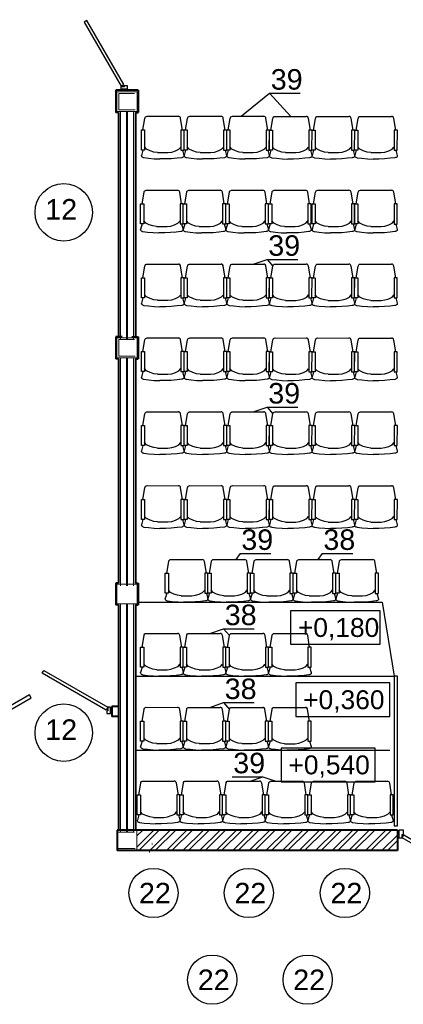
# Model space of a CAD drawing. Header units: millimetres. Extents: x -196128 to 205258, y -130136 to -51046.
# Tile 8 of 17: x -105385 to -100709, y -74959 to -62964. Entities that reach past the tile are written whole.
import ezdxf

# ---------------------------------------------------------------- set-up
doc = ezdxf.new("R2010")
doc.units = ezdxf.units.MM
for name, color, linetype, lineweight in [('00ОС-108-Баз-Оформление', 7, 'Continuous', 25), ('АР-Стены', 7, 'Continuous', 50), ('Ме', 7, 'Continuous', 30), ('размерв', 7, 'Continuous', 13)]:
    doc.layers.add(name, color=color, linetype=linetype, lineweight=lineweight)
for name, color, linetype in [('slab 1', 7, 'Continuous'), ('двери', 7, 'Continuous'), ('экспликация', 7, 'Continuous')]:
    doc.layers.add(name, color=color, linetype=linetype)
doc.styles.get("Standard").update_dxf_attribs({"font": 'arial.ttf'})
doc.styles.add('Главн', font='arial.ttf')
doc.styles.add('стиль1', font='arial.ttf', dxfattribs={"height": 250})
doc.linetypes.add('GOST2.303 3', pattern='A,0.001,[1,GOST 2.303-68.shx,S=1,R=0,X=0,Y=0],-26', length=26.001)

# ---------------------------------------------------------------- blocks, each defined once
blk = doc.blocks.new('A$C08E832DE')
at = {"layer": 'двери'}
for p, q in [((50, 120), (50, 220)), ((1360, 120), (1360, 220))]:
    blk.add_line(p, q, dxfattribs=at)
at = {"layer": 'двери', "ltscale": 100}
for points in [[(130, 179), (645, 477), (625, 511), (110, 214)], [(1280, 179), (765, 477), (785, 511), (1300, 214)]]:
    blk.add_lwpolyline(points, close=True, dxfattribs=at)
for points in [[(68, 120), (68, 214), (108, 214), (108, 172), (123, 172), (123, 120), (68, 120)], [(1342, 120), (1342, 214), (1302, 214), (1302, 172), (1287, 172), (1287, 120), (1342, 120)]]:
    blk.add_lwpolyline(points, dxfattribs=at)
blk = doc.blocks.new('д13')
at = {"layer": 'двери'}
for p, q in [((90276, 124753), (90276, 124827)), ((91586, 124753), (91586, 124827))]:
    blk.add_line(p, q, dxfattribs=at)
at = {"layer": 'двери', "ltscale": 100}
for points in [[(91517, 124792), (90738, 125242), (90758, 125277), (91537, 124827)], [(90345, 124792), (90605, 124942), (90585, 124977), (90325, 124827)]]:
    blk.add_lwpolyline(points, close=True, dxfattribs=at)
for points in [[(90290, 124753), (90290, 124827), (90323, 124827), (90323, 124785), (90335, 124785), (90335, 124753), (90290, 124753)], [(91572, 124753), (91572, 124827), (91539, 124827), (91539, 124785), (91527, 124785), (91527, 124753), (91572, 124753)]]:
    blk.add_lwpolyline(points, dxfattribs=at)
blk = doc.blocks.new('Chair 03_2')
at = {"linetype": 'GOST2.303 3', "ltscale": 100}
for points in [[(15, 167), (54, 167), (54, 411), (15, 411)], [(535, 167), (496, 167), (496, 411), (535, 411)]]:
    blk.add_lwpolyline(points, close=True, dxfattribs=at)
at = {"layer": 'slab 1', "linetype": 'Continuous'}
for p, q in [((15, 482), (17, 490)), ((15, 482), (16, 477)), ((17, 490), (23, 495)), ((23, 495), (29, 499)), ((29, 499), (36, 502)), ((36, 502), (44, 504)), ((44, 504), (101, 511)), ((101, 511), (171, 517)), ((171, 517), (239, 520)), ((311, 520), (239, 520)), ((379, 517), (311, 520)), ((449, 511), (379, 517)), ((449, 511), (379, 517)), ((506, 504), (449, 511)), ((514, 502), (506, 504)), ((521, 499), (514, 502)), ((527, 495), (521, 499)), ((533, 490), (527, 495)), ((535, 482), (533, 490)), ((534, 477), (535, 482)), ((34, 411), (16, 477)), ((79, 401), (54, 374)), ((120, 421), (79, 401)), ((166, 436), (120, 421)), ((211, 442), (166, 436)), ((211, 442), (339, 442)), ((339, 442), (384, 436)), ((384, 436), (430, 421)), ((430, 421), (471, 401)), ((430, 421), (471, 401)), ((471, 401), (494, 376)), ((471, 401), (496, 374)), ((516, 411), (534, 477)), ((34, 167), (58, 25)), ((516, 167), (492, 25)), ((58, 25), (60, 16)), ((58, 25), (60, 16)), ((60, 16), (66, 7)), ((60, 16), (66, 7)), ((66, 7), (75, 2)), ((66, 7), (75, 2)), ((75, 2), (85, 0)), ((85, 0), (465, 0)), ((475, 2), (465, 0)), ((484, 7), (475, 2)), ((484, 7), (475, 2)), ((490, 16), (484, 7)), ((490, 16), (484, 7)), ((492, 25), (490, 16)), ((492, 25), (490, 16))]:
    blk.add_line(p, q, dxfattribs=at)
blk = doc.blocks.new('КР520')
at = {"layer": 'slab 1', "linetype": 'Continuous', "xscale": -1, "rotation": 179.9704210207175}
for p in [(-60508, -40338), (-59988, -40338), (-59468, -40338), (-58949, -40339), (-58429, -40339), (-57909, -40339)]:
    blk.add_blockref('Chair 03_2', p, dxfattribs=at)
blk = doc.blocks.new('КР 5')
at = {"layer": 'slab 1', "linetype": 'Continuous', "xscale": -1}
for p, rotation in [((-60508, -41388), 179.9704210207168), ((-59988, -41388), 179.9704210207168), ((-59468, -41388), 179.9704210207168), ((-58949, -41389), 179.9704210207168), ((-58429, -41389), 179.9704210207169)]:
    blk.add_blockref('Chair 03_2', p, dxfattribs=dict(at, rotation=rotation))
blk = doc.blocks.new('5с')
at = {"layer": 'slab 1', "linetype": 'Continuous', "xscale": -1}
for p, rotation in [((255133, -47388), 179.9704210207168), ((255652, -47388), 179.9704210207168), ((256172, -47389), 179.9704210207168), ((256692, -47389), 179.9704210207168), ((257212, -47389), 179.9704210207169)]:
    blk.add_blockref('Chair 03_2', p, dxfattribs=dict(at, rotation=rotation))

msp = doc.modelspace()

# ---------------------------------------------------------------- hatches: boundary and pattern name
at = {"layer": 'размерв', "lineweight": 5, "ltscale": 100}
h = msp.add_hatch(dxfattribs=at)
h.set_pattern_fill('ANSI32', scale=15, style=0)
h.paths.add_polyline_path([(-100781.9, -72836.5), (-103957.9, -72836.5), (-103957.9, -73086.5), (-100782, -73086.5)])
h.paths.add_polyline_path([(-96395.9, -72836.5), (-99471.9, -72836.5), (-99472, -73086.5), (-96395.9, -73086.5)])

# ---------------------------------------------------------------- linework, layer by layer
at = {"linetype": 'GOST2.303 3', "ltscale": 100}
for p, q in [((-102684.3, -64141.2), (-102340, -63859.5)), ((-102340, -63859.5), (-101965.1, -63859.5)), ((-102340, -63859.5), (-102081.7, -64141.5)), ((-102538.1, -65941.3), (-102370.5, -65883.8)), ((-102370.5, -65883.8), (-101995.7, -65883.8)), ((-102370.5, -65883.8), (-102299.2, -65966.8)), ((-102538.1, -67741.3), (-102370.5, -67683.8)), ((-102370.5, -67683.8), (-101995.7, -67683.8)), ((-102370.5, -67683.8), (-102299.2, -67766.8)), ((-102698.8, -69467), (-102752, -69541.5)), ((-102698.8, -69467), (-102324, -69467)), ((-101698.9, -69467), (-101752.1, -69541.5)), ((-101698.9, -69467), (-101324, -69467)), ((-100969.1, -70061.5), (-100821.1, -70961.5)), ((-103068.1, -70441.3), (-102900.5, -70383.8)), ((-102900.5, -70383.8), (-102525.7, -70383.8)), ((-102900.5, -70383.8), (-102829.2, -70466.8)), ((-103068.7, -71341.8), (-102901.1, -71284.3)), ((-102901.1, -71284.3), (-102526.3, -71284.3)), ((-102901.1, -71284.3), (-102829.7, -71367.3)), ((-102796.8, -72188), (-102421.9, -72188)), ((-102589.5, -72245.5), (-102421.9, -72188)), ((-102421.9, -72188), (-102262.2, -72240.7))]:
    msp.add_line(p, q, dxfattribs=at)
at = {"ltscale": 100}
for p, q in [((-103926.9, -70061.5), (-100969.1, -70061.5)), ((-103964.1, -70961.5), (-100819.1, -70961.5)), ((-103976.9, -71861.5), (-100873.9, -71861.5))]:
    msp.add_line(p, q, dxfattribs=at)
at = {"linetype": 'Continuous', "lineweight": 25, "ltscale": 100}
for points in [[(-100989.7, -70163.8), (-102084, -70163.8)], [(-102084, -70163.8), (-102084, -70573.8)], [(-100989.7, -70573.8), (-100989.7, -70163.8)], [(-102084, -70573.8), (-100989.7, -70573.8)], [(-100874, -71043.9), (-102020, -71043.9)], [(-102020, -71043.9), (-102020, -71453.9)], [(-100874, -71453.9), (-100874, -71043.9)], [(-102020, -71453.9), (-100874, -71453.9)], [(-101053, -71837.5), (-102199, -71837.5)], [(-102199, -71837.5), (-102199, -72247.5)], [(-101053, -72247.5), (-101053, -71837.5)], [(-102199, -72247.5), (-101053, -72247.5)]]:
    msp.add_lwpolyline(points, dxfattribs=at)
at = {"linetype": 'GOST2.303 3', "ltscale": 100}
msp.add_lwpolyline([(-100821.1, -72786.5), (-100779.1, -72786.5), (-100779.1, -70961.5), (-100821.1, -70961.5)], close=True, dxfattribs=at)
at = {"ltscale": 100}
for centre in [(-104847.7, -65311), (-104847.7, -71650.4)]:
    msp.add_circle(centre, 350, dxfattribs=at)
at = {"layer": 'АР-Стены', "linetype": 'ByBlock', "lineweight": 40, "ltscale": 100}
for p, q in [((-103938.9, -63824.1), (-104214.9, -63824.1)), ((-104214.9, -63824.1), (-104214.9, -64094)), ((-103938.9, -63824.1), (-103938.9, -64094)), ((-104181.9, -64094), (-104214.9, -64094)), ((-104181.9, -64094), (-104181.9, -66824)), ((-103971.9, -64094), (-103971.9, -66829)), ((-103971.9, -64094), (-103938.9, -64094)), ((-104136.9, -66829), (-104214.9, -66829)), ((-104214.9, -66829), (-104214.9, -67094)), ((-104016.9, -66829), (-103938.9, -66829)), ((-103938.9, -66829), (-103938.9, -67094)), ((-104181.9, -67094), (-104214.9, -67094)), ((-104181.9, -67094), (-104181.9, -69829)), ((-103971.9, -67094), (-103971.9, -69829)), ((-103971.9, -67094), (-103938.9, -67094)), ((-104181.9, -69829), (-104214.9, -69829)), ((-104214.9, -69829), (-104214.9, -70094)), ((-103971.9, -69829), (-103938.9, -69829)), ((-103938.9, -69829), (-103938.9, -70094)), ((-104181.9, -70094), (-104214.9, -70094)), ((-104181.9, -70094), (-104181.9, -72836.5)), ((-103971.9, -70094), (-103971.9, -72836.5)), ((-103971.9, -70094), (-103938.9, -70094)), ((-104181.9, -71331.5), (-104261.8, -71331.5)), ((-104261.8, -71331.5), (-104261.8, -71451.5)), ((-104181.9, -71451.5), (-104261.8, -71451.5)), ((-100781.9, -72836.5), (-104195.9, -72836.5)), ((-104195.9, -72837), (-104195.9, -73086.5)), ((-100781.9, -72836.5), (-100782, -73086.5)), ((-100781.9, -72861.5), (-100781.9, -72861.5)), ((-100782, -73086.5), (-104195.9, -73086.5))]:
    msp.add_line(p, q, dxfattribs=at)
at = {"layer": 'АР-Стены', "linetype": 'ByBlock', "lineweight": 20, "ltscale": 100}
for p, q in [((-104151.9, -63841.5), (-104201.9, -63841.5)), ((-104076.9, -63841.5), (-103951.9, -63841.5)), ((-104156.9, -64081.5), (-104156.9, -66861.5)), ((-104081.9, -64081.5), (-104081.9, -66861.5)), ((-104071.9, -64081.5), (-104071.9, -66861.5)), ((-103996.9, -64081.5), (-103996.9, -66861.5)), ((-104156.9, -67081.5), (-104156.9, -69861.5)), ((-104081.9, -67081.5), (-104081.9, -69861.5)), ((-104071.9, -67081.5), (-104071.9, -69861.5)), ((-103996.9, -67081.5), (-103996.9, -69861.5)), ((-104151.9, -70081.5), (-104201.9, -70081.5)), ((-104156.9, -70081.5), (-104156.9, -72861.5)), ((-104081.9, -70081.5), (-104081.9, -72861.5)), ((-104071.9, -70081.5), (-104071.9, -72861.5)), ((-104001.9, -70081.5), (-103951.9, -70081.5)), ((-103996.9, -70081.5), (-103996.9, -72861.5)), ((-104195.9, -72837), (-104195.9, -73086.5)), ((-100782, -72836.5), (-103996.9, -72836.5)), ((-100782, -73086.5), (-104195.9, -73086.5))]:
    msp.add_line(p, q, dxfattribs=at)
at = {"layer": 'Ме', "ltscale": 100}
for centre in [(-103754.5, -73603.2), (-102591.5, -73603.2), (-101421.1, -73603.2), (-103037.8, -74659.5), (-101874.9, -74659.5)]:
    msp.add_circle(centre, 300, dxfattribs=at)
at = {"layer": 'размерв', "ltscale": 100}
for p, q in [((-103768.6, -72999), (-103768.6, -73011.5)), ((-103802, -73086.5), (-103802, -73111.5))]:
    msp.add_line(p, q, dxfattribs=at)
at = {"layer": 'размерв', "color": 1, "ltscale": 100}
for points in [[(-104201.9, -63841.5), (-103951.9, -63841.5), (-103951.9, -64081.5), (-104201.9, -64081.5)], [(-104201.9, -66841.5), (-103951.9, -66841.5), (-103951.9, -67081.5), (-104201.9, -67081.5)], [(-104201.9, -69841.5), (-103951.9, -69841.5), (-103951.9, -70081.5), (-104201.9, -70081.5)], [(-104195.9, -72836.5), (-103957.9, -72836.5), (-103957.9, -73086.5), (-104195.9, -73086.5)]]:
    msp.add_lwpolyline(points, close=True, dxfattribs=at)
for points in [[(-103977.9, -64061.5), (-104175.9, -64061.5), (-104175.9, -63861.5), (-103987.4, -63861.5)], [(-103977.9, -67061.5), (-104175.9, -67061.5), (-104175.9, -66861.5), (-103987.4, -66861.5)], [(-103977.9, -73061.5), (-104195.9, -73061.5), (-104195.9, -72861.5), (-103987.4, -72861.5)]]:
    msp.add_lwpolyline(points, dxfattribs=at)

# ---------------------------------------------------------------- block references
at = {"linetype": 'ByBlock', "xscale": -1, "rotation": 90}
msp.add_blockref('д13', (20677.1, 27762.4), dxfattribs=at)
for name, p in [('КР520', (-43408.1, -23802.7)), ('КР 5', (-43408.1, -24552.7)), ('КР 5', (-43408.1, -25452.7)), ('КР520', (-43408.1, -27402.7)), ('КР520', (-43408.1, -28302.7)), ('КР520', (-43458.4, -31902))]:
    msp.add_blockref(name, p)
at = {"linetype": 'GOST2.303 3'}
msp.add_blockref('5с', (-358758.6, -22152.4), dxfattribs=at)
at = {"linetype": 'ByBlock'}
msp.add_blockref('д13', (-195848.3, -196168), dxfattribs=at)
at = {"layer": 'slab 1', "linetype": 'Continuous', "xscale": -1, "rotation": 179.9704210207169}
for p in [(-103926.7, -65041.3), (-103407, -65041.6), (-102887, -65041.6), (-102367, -65041.6), (-101837, -65041.6), (-101317.3, -65041.9), (-101317.3, -65941.9), (-101317.3, -66841.9), (-103926.1, -70440.8), (-103406.4, -70441), (-102886.7, -70441.3), (-102367, -70441.6), (-103926.7, -71341.3), (-103407, -71341.6), (-102887.3, -71341.8), (-102367.6, -71342.1)]:
    msp.add_blockref('Chair 03_2', p, dxfattribs=at)
at = {"layer": 'двери', "linetype": 'ByBlock', "ltscale": 100, "xscale": -1, "rotation": 180}
msp.add_blockref('A$C08E832DE', (-100831.9, -72717), dxfattribs=at)

# ---------------------------------------------------------------- texts
at = {"lineweight": 5, "style": 'стиль1'}
for s, p in [('+0,180', (-101994, -70483.8)), ('+0,360', (-101930, -71363.9)), ('+0,540', (-102109, -72157.5))]:
    msp.add_text(s, height=230, dxfattribs=at).set_placement(p)
at = {"layer": '00ОС-108-Баз-Оформление', "linetype": 'ByBlock', "lineweight": 15}
for p in [(-105072.8, -65399.2), (-105072.8, -71738.5)]:
    msp.add_text('12', height=250, dxfattribs=at).set_placement(p)
at = {"layer": 'экспликация', "color": 7, "style": 'Главн'}
for s, p in [('39', (-102324.8, -63816.1)), ('39', (-102355.4, -65840.4)), ('39', (-102355.4, -67640.4)), ('39', (-102683.7, -69423.6)), ('38', (-101683.7, -69423.6)), ('38', (-102885.4, -70340.4)), ('38', (-102886, -71241)), ('39', (-102781.7, -72144.7)), ('22', (-103931, -73729.9)), ('22', (-102768, -73729.9)), ('22', (-101597.6, -73729.9)), ('22', (-103214.3, -74786.2)), ('22', (-102051.4, -74786.2))]:
    msp.add_text(s, height=250, dxfattribs=at).set_placement(p)

doc.saveas('drawing.dxf')
